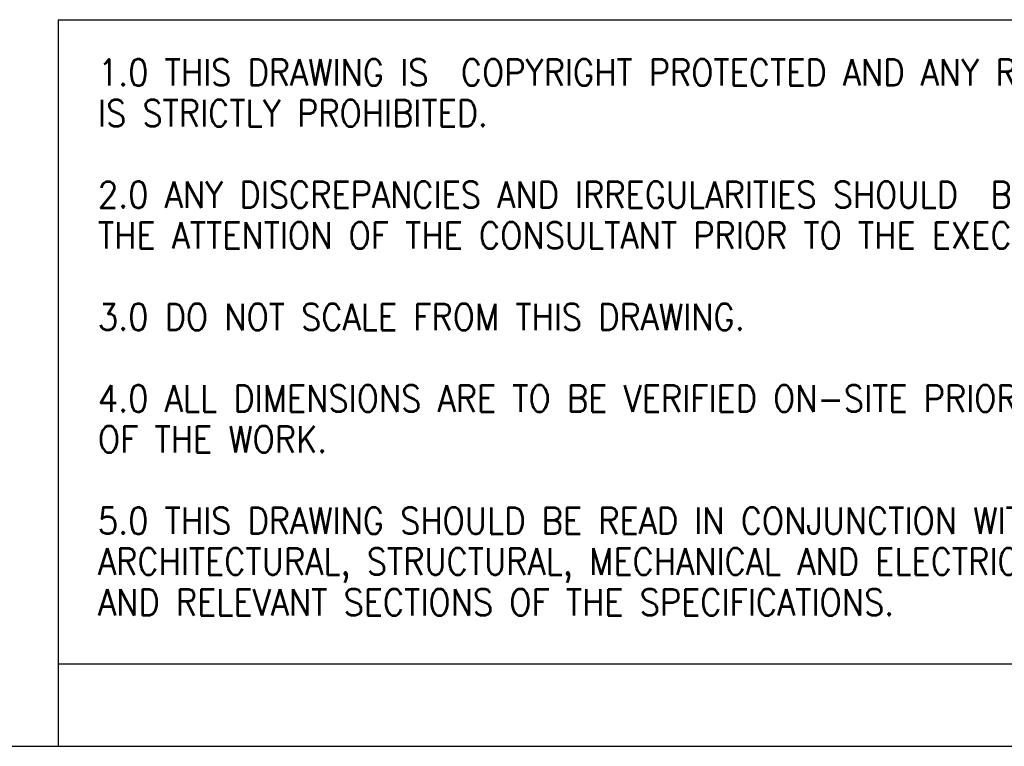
# Model space of a CAD drawing. Header units: millimetres. Extents: x 145 to 6295, y 51 to 4356.
# Tile 13 of 19: x 3973 to 4868, y 51 to 712. Entities that reach past the tile are written whole.
import ezdxf

# ---------------------------------------------------------------- set-up
doc = ezdxf.new("R2010")
doc.units = ezdxf.units.MM
doc.header["$LTSCALE"] = 15
doc.linetypes.add('SLD-Solido', pattern=[0])
doc.layers.add('NOTE', color=3, linetype='SLD-Solido')
doc.layers.add('SCHIZZI', color=9, linetype='Continuous')
doc.styles.add('SLDTEXTSTYLE1', font='romans__.ttf', dxfattribs={"width": 0.893})

msp = doc.modelspace()

# ---------------------------------------------------------------- linework, layer by layer
at = {"layer": 'SCHIZZI', "color": 7, "true_color": 0xffffff}
for p, q in [((4008, 711.85), (4008, 126.49)), ((4008, 711.85), (6294.61, 711.85)), ((4008, 126.49), (4008, 51.48)), ((4008, 126.49), (6294.65, 126.49)), ((144.66, 51.48), (6294.66, 51.48))]:
    msp.add_line(p, q, dxfattribs=at)

# ---------------------------------------------------------------- texts
at = {"layer": 'NOTE', "color": 7, "true_color": 0xffffff, "char_height": 24, "attachment_point": 1, "style": 'SLDTEXTSTYLE1'}
for s, insert in [('1.0 THIS DRAWING IS  COPYRIGHT PROTECTED AND ANY REPRODUCTION', (4044.17, 675.95)), ('IS STRICTLY PROHIBITED.', (4044.17, 638.91)), ('2.0 ANY DISCREPANCIES AND IRREGULARITIES SHOULD  BE BROUGHT TO ', (4044.17, 564.82)), ('THE ATTENTION OF THE CONSULTANT PRIOR TO THE EXECUTION OF THE WORK.', (4044.17, 527.78)), ('3.0 DO NOT SCALE FROM THIS DRAWING.', (4044.17, 453.7)), ('4.0 ALL DIMENSIONS ARE TO BE VERIFIED ON-SITE PRIOR TO THE EXECUTION ', (4044.17, 379.61)), ('OF THE WORK.', (4044.17, 342.57)), ('5.0 THIS DRAWING SHOULD BE READ IN CONJUNCTION WITH OTHER RELEVANT ', (4044.17, 268.49)), ('ARCHITECTURAL, STRUCTURAL, MECHANICAL AND ELECTRICAL DRAWINGS ', (4044.17, 231.45)), ('AND RELEVANT SECTIONS OF THE SPECIFICATIONS.', (4044.17, 194.41))]:
    msp.add_mtext(s, dxfattribs=dict(at, insert=insert))

doc.saveas('drawing.dxf')
